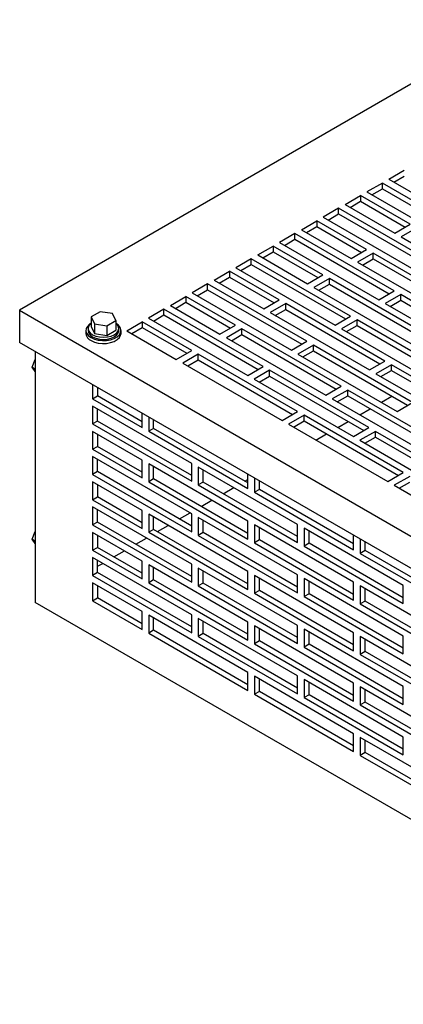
# Model space of a CAD drawing. Header units: inches. Extents: x 0 to 55, y 0 to 42.5.
# Tile 3 of 8: x 32 to 37.5, y 7.1 to 21.1. Entities that reach past the tile are written whole.
import ezdxf

# ---------------------------------------------------------------- set-up
doc = ezdxf.new("R2010")
doc.units = ezdxf.units.IN
doc.header["$LTSCALE"] = 5
doc.header["$MEASUREMENT"] = 0

msp = doc.modelspace()

# ---------------------------------------------------------------- linework, layer by layer
for p, q in [((39.185, 21.118), (32.025, 16.985)), ((37.284, 18.847), (37.505, 18.975)), ((37.192, 18.794), (36.971, 18.667)), ((38.606, 17.978), (37.192, 18.794)), ((37.192, 18.713), (37.192, 18.794)), ((37.284, 18.847), (37.991, 18.439)), ((37.354, 18.806), (37.505, 18.893)), ((36.971, 18.667), (38.385, 17.85)), ((37.041, 18.626), (37.192, 18.713)), ((37.192, 18.713), (38.535, 17.937)), ((36.661, 18.488), (36.882, 18.616)), ((36.732, 18.447), (36.882, 18.534)), ((37.589, 18.207), (36.882, 18.616)), ((36.882, 18.616), (36.882, 18.534)), ((36.882, 18.534), (37.519, 18.167)), ((36.569, 18.435), (36.348, 18.307)), ((37.984, 17.619), (36.569, 18.435)), ((36.569, 18.353), (36.569, 18.435)), ((36.661, 18.488), (37.368, 18.08)), ((36.039, 18.129), (36.26, 18.256)), ((36.967, 17.848), (36.26, 18.256)), ((36.26, 18.256), (36.26, 18.175)), ((36.348, 18.307), (37.763, 17.491)), ((36.419, 18.267), (36.569, 18.353)), ((36.569, 18.353), (37.913, 17.578)), ((36.039, 18.129), (36.746, 17.721)), ((36.11, 18.088), (36.26, 18.175)), ((36.26, 18.175), (36.896, 17.807)), ((37.368, 18.08), (37.589, 18.207)), ((37.681, 18.154), (37.46, 18.027)), ((35.947, 18.076), (35.726, 17.948)), ((35.726, 17.948), (37.14, 17.132)), ((35.797, 17.907), (35.947, 17.994)), ((37.361, 17.259), (35.947, 18.076)), ((35.947, 17.994), (35.947, 18.076)), ((35.947, 17.994), (37.291, 17.219)), ((37.46, 18.027), (38.875, 17.21)), ((35.417, 17.77), (35.638, 17.897)), ((35.488, 17.729), (35.638, 17.816)), ((36.345, 17.489), (35.638, 17.897)), ((35.638, 17.897), (35.638, 17.816)), ((35.638, 17.816), (36.274, 17.448)), ((36.746, 17.721), (36.967, 17.848)), ((35.325, 17.717), (35.104, 17.589)), ((36.739, 16.9), (35.325, 17.717)), ((35.325, 17.635), (35.325, 17.717)), ((35.417, 17.77), (36.124, 17.361)), ((37.059, 17.795), (36.838, 17.668)), ((36.838, 17.668), (38.252, 16.851)), ((36.909, 17.627), (37.059, 17.714)), ((38.473, 16.979), (37.059, 17.795)), ((37.059, 17.714), (37.059, 17.795)), ((37.059, 17.714), (38.403, 16.938)), ((34.795, 17.41), (35.016, 17.538)), ((35.723, 17.13), (35.016, 17.538)), ((35.016, 17.538), (35.016, 17.456)), ((35.104, 17.589), (36.518, 16.773)), ((35.175, 17.548), (35.325, 17.635)), ((35.325, 17.635), (36.668, 16.859)), ((34.795, 17.41), (35.502, 17.002)), ((34.865, 17.37), (35.016, 17.456)), ((35.016, 17.456), (35.652, 17.089)), ((36.124, 17.361), (36.345, 17.489)), ((36.437, 17.436), (36.216, 17.308)), ((37.851, 16.62), (36.437, 17.436)), ((36.437, 17.354), (36.437, 17.436)), ((34.703, 17.357), (34.482, 17.23)), ((34.552, 17.189), (34.703, 17.276)), ((36.117, 16.541), (34.703, 17.357)), ((34.703, 17.276), (34.703, 17.357)), ((34.703, 17.276), (36.046, 16.5)), ((36.216, 17.308), (37.63, 16.492)), ((36.287, 17.268), (36.437, 17.354)), ((36.437, 17.354), (37.78, 16.579)), ((37.14, 17.132), (37.361, 17.259)), ((34.172, 17.051), (34.393, 17.179)), ((34.243, 17.01), (34.393, 17.097)), ((35.1, 16.771), (34.393, 17.179)), ((34.393, 17.179), (34.393, 17.097)), ((34.393, 17.097), (35.03, 16.73)), ((34.482, 17.23), (35.896, 16.413)), ((35.502, 17.002), (35.723, 17.13)), ((37.453, 17.206), (37.232, 17.079)), ((37.303, 17.038), (37.453, 17.125)), ((38.867, 16.39), (37.453, 17.206)), ((37.453, 17.125), (37.453, 17.206)), ((37.453, 17.125), (38.797, 16.349)), ((32.025, 16.985), (45.814, 9.025)), ((32.025, 16.985), (32.025, 16.526)), ((33.172, 16.962), (33.044, 16.889)), ((33.346, 16.935), (33.172, 16.962)), ((34.08, 16.998), (33.859, 16.871)), ((35.495, 16.182), (34.08, 16.998)), ((34.08, 16.917), (34.08, 16.998)), ((34.172, 17.051), (34.879, 16.643)), ((35.815, 17.077), (35.594, 16.949)), ((35.664, 16.908), (35.815, 16.995)), ((37.229, 16.26), (35.815, 17.077)), ((35.815, 16.995), (35.815, 17.077)), ((35.815, 16.995), (37.158, 16.22)), ((37.232, 17.079), (38.646, 16.262)), ((33.044, 16.889), (33.091, 16.788)), ((33.044, 16.889), (33.044, 16.752)), ((33.265, 16.761), (33.393, 16.835)), ((33.393, 16.835), (33.346, 16.935)), ((33.393, 16.835), (33.393, 16.698)), ((33.55, 16.692), (33.771, 16.82)), ((34.478, 16.411), (33.771, 16.82)), ((33.771, 16.82), (33.771, 16.738)), ((33.859, 16.871), (35.274, 16.054)), ((33.93, 16.83), (34.08, 16.917)), ((34.08, 16.917), (35.424, 16.141)), ((35.594, 16.949), (37.008, 16.133)), ((36.518, 16.773), (36.739, 16.9)), ((36.831, 16.847), (36.61, 16.72)), ((38.245, 16.031), (36.831, 16.847)), ((36.831, 16.765), (36.831, 16.847)), ((32.969, 16.695), (32.969, 16.654)), ((33, 16.725), (33, 16.695)), ((33.044, 16.752), (33.091, 16.651)), ((33.091, 16.788), (33.091, 16.651)), ((33.091, 16.788), (33.265, 16.761)), ((33.265, 16.761), (33.265, 16.624)), ((33.265, 16.624), (33.393, 16.698)), ((33.437, 16.695), (33.437, 16.725)), ((33.469, 16.654), (33.469, 16.695)), ((33.55, 16.692), (34.257, 16.284)), ((33.621, 16.651), (33.771, 16.738)), ((33.771, 16.738), (34.407, 16.371)), ((34.879, 16.643), (35.1, 16.771)), ((35.192, 16.718), (34.971, 16.59)), ((36.606, 15.901), (35.192, 16.718)), ((35.192, 16.636), (35.192, 16.718)), ((36.61, 16.72), (38.024, 15.903)), ((36.681, 16.679), (36.831, 16.765)), ((36.831, 16.765), (38.174, 15.99)), ((33.091, 16.651), (33.265, 16.624)), ((34.971, 16.59), (36.386, 15.774)), ((35.042, 16.549), (35.192, 16.636)), ((35.192, 16.636), (36.536, 15.86)), ((35.896, 16.413), (36.117, 16.541)), ((45.814, 8.566), (32.025, 16.526)), ((32.246, 16.399), (32.246, 12.826)), ((34.257, 16.284), (34.478, 16.411)), ((36.209, 16.488), (35.988, 16.36)), ((36.059, 16.32), (36.209, 16.406)), ((37.623, 15.671), (36.209, 16.488)), ((36.209, 16.406), (36.209, 16.488)), ((36.209, 16.406), (37.552, 15.631)), ((32.204, 16.174), (32.246, 16.283)), ((34.57, 16.358), (34.349, 16.231)), ((34.42, 16.19), (34.57, 16.277)), ((35.984, 15.542), (34.57, 16.358)), ((34.57, 16.277), (34.57, 16.358)), ((34.57, 16.277), (35.914, 15.501)), ((35.988, 16.36), (37.402, 15.544)), ((37.008, 16.133), (37.229, 16.26)), ((32.204, 16.174), (32.246, 16.149)), ((32.246, 16.113), (32.204, 16.174)), ((34.349, 16.231), (35.763, 15.414)), ((35.274, 16.054), (35.495, 16.182)), ((35.586, 16.129), (35.366, 16.001)), ((37.001, 15.312), (35.586, 16.129)), ((35.586, 16.047), (35.586, 16.129)), ((37.321, 16.207), (37.1, 16.08)), ((37.17, 16.039), (37.321, 16.126)), ((38.735, 15.391), (37.321, 16.207)), ((37.321, 16.126), (37.321, 16.207)), ((37.321, 16.126), (38.664, 15.35)), ((35.366, 16.001), (36.78, 15.185)), ((35.436, 15.96), (35.586, 16.047)), ((35.586, 16.047), (36.93, 15.271)), ((37.1, 16.08), (38.514, 15.263)), ((33.064, 15.927), (33.064, 15.722)), ((33.135, 15.886), (33.135, 15.763)), ((36.386, 15.774), (36.606, 15.901)), ((36.698, 15.848), (36.477, 15.72)), ((38.113, 15.032), (36.698, 15.848)), ((36.698, 15.766), (36.698, 15.848)), ((33.064, 15.722), (33.135, 15.763)), ((33.064, 15.722), (33.771, 15.314)), ((33.771, 15.396), (33.135, 15.763)), ((36.477, 15.72), (37.892, 14.904)), ((36.548, 15.68), (36.698, 15.766)), ((36.698, 15.766), (38.042, 14.991)), ((37.178, 15.673), (37.328, 15.76)), ((34.478, 14.804), (33.064, 15.62)), ((33.064, 15.62), (33.064, 15.365)), ((33.135, 15.406), (33.135, 15.58)), ((36.869, 15.495), (37.019, 15.581)), ((37.402, 15.544), (37.623, 15.671)), ((33.771, 15.314), (33.771, 15.518)), ((33.863, 15.465), (33.863, 15.261)), ((33.934, 15.302), (33.934, 15.424)), ((35.763, 15.414), (35.984, 15.542)), ((36.076, 15.489), (35.855, 15.361)), ((37.49, 14.672), (36.076, 15.489)), ((36.076, 15.407), (36.076, 15.489)), ((33.135, 15.406), (33.064, 15.365)), ((33.064, 15.365), (34.478, 14.549)), ((34.478, 14.63), (33.135, 15.406)), ((33.934, 15.302), (33.863, 15.261)), ((35.277, 14.526), (33.934, 15.302)), ((35.855, 15.361), (37.269, 14.545)), ((35.926, 15.32), (36.076, 15.407)), ((36.076, 15.407), (37.42, 14.632)), ((36.556, 15.314), (36.706, 15.401)), ((36.78, 15.185), (37.001, 15.312)), ((33.771, 14.851), (33.064, 15.259)), ((33.064, 15.259), (33.064, 15.004)), ((33.135, 15.218), (33.135, 15.045)), ((33.863, 15.261), (35.277, 14.445)), ((36.246, 15.135), (36.397, 15.222)), ((37.093, 15.259), (36.872, 15.132)), ((36.942, 15.091), (37.093, 15.178)), ((38.507, 14.443), (37.093, 15.259)), ((37.093, 15.178), (37.093, 15.259)), ((37.093, 15.178), (38.436, 14.402)), ((33.064, 15.004), (33.135, 15.045)), ((33.064, 15.004), (33.771, 14.596)), ((33.771, 14.677), (33.135, 15.045)), ((36.872, 15.132), (38.286, 14.315)), ((34.478, 14.085), (33.064, 14.902)), ((33.064, 14.902), (33.064, 14.647)), ((33.135, 14.687), (33.135, 14.861)), ((33.771, 14.596), (33.771, 14.851)), ((33.863, 14.798), (33.863, 14.543)), ((35.277, 13.981), (33.863, 14.798)), ((33.934, 14.583), (33.934, 14.757)), ((34.478, 14.549), (34.478, 14.804)), ((34.57, 14.751), (34.57, 14.496)), ((35.984, 13.934), (34.57, 14.751)), ((33.135, 14.687), (33.064, 14.647)), ((33.064, 14.647), (34.478, 13.83)), ((34.478, 13.912), (33.135, 14.687)), ((33.934, 14.583), (33.863, 14.543)), ((35.277, 13.808), (33.934, 14.583)), ((34.641, 14.537), (34.641, 14.71)), ((35.234, 14.551), (35.277, 14.576)), ((35.277, 14.445), (35.277, 14.649)), ((35.369, 14.596), (35.369, 14.392)), ((37.269, 14.545), (37.49, 14.672)), ((37.582, 14.619), (37.361, 14.492)), ((33.771, 14.132), (33.064, 14.54)), ((33.064, 14.54), (33.064, 14.285)), ((33.135, 14.5), (33.135, 14.326)), ((33.863, 14.543), (35.277, 13.726)), ((34.641, 14.537), (34.57, 14.496)), ((34.57, 14.496), (35.984, 13.679)), ((35.984, 13.761), (34.641, 14.537)), ((34.925, 14.372), (35.075, 14.459)), ((35.44, 14.432), (35.44, 14.555)), ((37.361, 14.492), (38.776, 13.675)), ((37.432, 14.451), (37.582, 14.538)), ((33.064, 14.285), (33.135, 14.326)), ((33.771, 13.959), (33.135, 14.326)), ((35.44, 14.432), (35.369, 14.392)), ((35.369, 14.392), (36.783, 13.575)), ((36.783, 13.657), (35.44, 14.432)), ((33.064, 14.285), (33.771, 13.877)), ((34.478, 13.367), (33.064, 14.183)), ((33.064, 14.183), (33.064, 13.928)), ((34.612, 14.192), (34.762, 14.279)), ((33.135, 13.969), (33.135, 14.142)), ((33.771, 13.877), (33.771, 14.132)), ((33.863, 14.079), (33.863, 13.824)), ((35.277, 13.263), (33.863, 14.079)), ((33.934, 13.865), (33.934, 14.038)), ((34.303, 14.013), (34.453, 14.1)), ((34.478, 13.83), (34.478, 14.085)), ((34.57, 14.032), (34.57, 13.777)), ((35.984, 13.216), (34.57, 14.032)), ((33.135, 13.969), (33.064, 13.928)), ((33.064, 13.928), (34.478, 13.112)), ((34.478, 13.193), (33.135, 13.969)), ((33.99, 13.833), (34.14, 13.919)), ((34.641, 13.818), (34.641, 13.991)), ((35.277, 13.726), (35.277, 13.981)), ((35.369, 13.928), (35.369, 13.673)), ((36.783, 13.112), (35.369, 13.928)), ((35.44, 13.714), (35.44, 13.887)), ((35.984, 13.679), (35.984, 13.934)), ((36.076, 13.881), (36.076, 13.626)), ((37.49, 13.065), (36.076, 13.881)), ((32.204, 13.724), (32.246, 13.833)), ((33.771, 13.414), (33.064, 13.822)), ((33.064, 13.822), (33.064, 13.567)), ((33.135, 13.781), (33.135, 13.608)), ((33.68, 13.654), (33.83, 13.741)), ((33.934, 13.865), (33.863, 13.824)), ((33.863, 13.824), (35.277, 13.008)), ((35.277, 13.089), (33.934, 13.865)), ((34.641, 13.818), (34.57, 13.777)), ((34.57, 13.777), (35.984, 12.961)), ((35.984, 13.042), (34.641, 13.818)), ((36.147, 13.667), (36.147, 13.841)), ((36.783, 13.575), (36.783, 13.779)), ((32.204, 13.724), (32.246, 13.699)), ((32.246, 13.664), (32.204, 13.724)), ((33.064, 13.567), (33.135, 13.608)), ((33.771, 13.24), (33.135, 13.608)), ((35.44, 13.714), (35.369, 13.673)), ((35.369, 13.673), (36.783, 12.857)), ((36.783, 12.938), (35.44, 13.714)), ((36.147, 13.667), (36.076, 13.626)), ((36.076, 13.626), (37.49, 12.81)), ((37.49, 12.891), (36.147, 13.667)), ((36.875, 13.726), (36.875, 13.522)), ((36.946, 13.563), (36.946, 13.686)), ((33.064, 13.567), (33.771, 13.159)), ((34.478, 12.648), (33.064, 13.465)), ((33.064, 13.465), (33.064, 13.209)), ((33.367, 13.473), (33.518, 13.56)), ((36.946, 13.563), (36.875, 13.522)), ((36.875, 13.522), (38.289, 12.706)), ((38.289, 12.787), (36.946, 13.563)), ((33.135, 13.25), (33.135, 13.424)), ((33.135, 13.339), (33.208, 13.381)), ((33.771, 13.159), (33.771, 13.414)), ((33.863, 13.361), (33.863, 13.105)), ((35.277, 12.544), (33.863, 13.361)), ((33.934, 13.146), (33.934, 13.32)), ((34.478, 13.112), (34.478, 13.367)), ((34.57, 13.314), (34.57, 13.059)), ((35.984, 12.497), (34.57, 13.314)), ((33.135, 13.25), (33.064, 13.209)), ((33.064, 13.209), (34.478, 12.393)), ((34.478, 12.475), (33.135, 13.25)), ((34.641, 13.099), (34.641, 13.273)), ((35.277, 13.008), (35.277, 13.263)), ((35.369, 13.21), (35.369, 12.955)), ((36.783, 12.393), (35.369, 13.21)), ((35.984, 12.961), (35.984, 13.216)), ((33.771, 12.695), (33.064, 13.103)), ((33.064, 13.103), (33.064, 12.848)), ((33.135, 13.063), (33.135, 12.889)), ((33.934, 13.146), (33.863, 13.105)), ((33.863, 13.105), (35.277, 12.289)), ((35.277, 12.371), (33.934, 13.146)), ((34.641, 13.099), (34.57, 13.059)), ((34.57, 13.059), (35.984, 12.242)), ((35.984, 12.324), (34.641, 13.099)), ((35.44, 12.995), (35.44, 13.169)), ((36.076, 13.163), (36.076, 12.908)), ((37.49, 12.346), (36.076, 13.163)), ((36.147, 12.948), (36.147, 13.122)), ((36.783, 12.857), (36.783, 13.112)), ((36.875, 13.059), (36.875, 12.804)), ((38.289, 12.242), (36.875, 13.059)), ((37.49, 12.81), (37.49, 13.065)), ((35.44, 12.995), (35.369, 12.955)), ((35.369, 12.955), (36.783, 12.138)), ((36.783, 12.22), (35.44, 12.995)), ((36.147, 12.948), (36.076, 12.908)), ((36.076, 12.908), (37.49, 12.091)), ((37.49, 12.173), (36.147, 12.948)), ((36.946, 12.844), (36.946, 13.018)), ((45.681, 5.07), (32.246, 12.826)), ((33.064, 12.848), (33.135, 12.889)), ((33.064, 12.848), (33.771, 12.44)), ((33.771, 12.522), (33.135, 12.889)), ((36.946, 12.844), (36.875, 12.804)), ((36.875, 12.804), (38.289, 11.987)), ((38.289, 12.069), (36.946, 12.844)), ((33.771, 12.44), (33.771, 12.695)), ((33.863, 12.642), (33.863, 12.387)), ((35.277, 11.826), (33.863, 12.642)), ((34.478, 12.393), (34.478, 12.648)), ((33.934, 12.428), (33.934, 12.601)), ((34.57, 12.595), (34.57, 12.34)), ((35.984, 11.779), (34.57, 12.595)), ((34.641, 12.381), (34.641, 12.554)), ((35.277, 12.289), (35.277, 12.544)), ((35.369, 12.491), (35.369, 12.236)), ((36.783, 11.675), (35.369, 12.491)), ((35.984, 12.242), (35.984, 12.497)), ((33.934, 12.428), (33.863, 12.387)), ((33.863, 12.387), (35.277, 11.571)), ((35.277, 11.652), (33.934, 12.428)), ((34.641, 12.381), (34.57, 12.34)), ((34.57, 12.34), (35.984, 11.524)), ((35.984, 11.605), (34.641, 12.381)), ((35.44, 12.277), (35.44, 12.45)), ((36.076, 12.444), (36.076, 12.189)), ((37.49, 11.628), (36.076, 12.444)), ((36.147, 12.23), (36.147, 12.403)), ((36.783, 12.138), (36.783, 12.393)), ((36.875, 12.34), (36.875, 12.085)), ((38.289, 11.524), (36.875, 12.34)), ((37.49, 12.091), (37.49, 12.346)), ((35.44, 12.277), (35.369, 12.236)), ((35.369, 12.236), (36.783, 11.42)), ((36.783, 11.501), (35.44, 12.277)), ((36.147, 12.23), (36.076, 12.189)), ((37.49, 11.454), (36.147, 12.23)), ((36.946, 12.126), (36.946, 12.299)), ((36.076, 12.189), (37.49, 11.373)), ((36.946, 12.126), (36.875, 12.085)), ((36.875, 12.085), (38.289, 11.269)), ((38.289, 11.35), (36.946, 12.126)), ((35.277, 11.571), (35.277, 11.826)), ((35.369, 11.773), (35.369, 11.517)), ((36.783, 10.956), (35.369, 11.773)), ((35.984, 11.524), (35.984, 11.779)), ((35.44, 11.558), (35.44, 11.732)), ((36.076, 11.726), (36.076, 11.471)), ((37.49, 10.909), (36.076, 11.726)), ((36.147, 11.511), (36.147, 11.685)), ((36.783, 11.42), (36.783, 11.675)), ((35.44, 11.558), (35.369, 11.517)), ((35.369, 11.517), (36.783, 10.701)), ((36.783, 10.783), (35.44, 11.558)), ((36.147, 11.511), (36.076, 11.471)), ((37.49, 10.736), (36.147, 11.511)), ((36.875, 11.622), (36.875, 11.367)), ((38.289, 10.805), (36.875, 11.622)), ((36.946, 11.407), (36.946, 11.581)), ((37.49, 11.373), (37.49, 11.628)), ((36.076, 11.471), (37.49, 10.654)), ((36.946, 11.407), (36.875, 11.367)), ((36.875, 11.367), (38.289, 10.55)), ((38.289, 10.632), (36.946, 11.407)), ((36.783, 10.701), (36.783, 10.956)), ((36.875, 10.903), (36.875, 10.648)), ((38.289, 10.087), (36.875, 10.903)), ((36.946, 10.689), (36.946, 10.862)), ((37.49, 10.654), (37.49, 10.909)), ((36.946, 10.689), (36.875, 10.648)), ((38.289, 9.913), (36.946, 10.689)), ((36.875, 10.648), (38.289, 9.832))]:
    msp.add_line(p, q)
at = {"flags": 128}
for points in [[(33.032, 16.79), (33.022, 16.784), (32.991, 16.754), (32.973, 16.721), (32.969, 16.686), (32.98, 16.652), (33.005, 16.62), (33.042, 16.593)], [(33.044, 16.801), (33.029, 16.788), (33.007, 16.757), (33, 16.725), (33.007, 16.692), (33.029, 16.662), (33.064, 16.635)], [(33.042, 16.593), (33.089, 16.571), (33.144, 16.557), (33.203, 16.551), (33.264, 16.553), (33.321, 16.563), (33.373, 16.581), (33.415, 16.606), (33.447, 16.635), (33.464, 16.669), (33.468, 16.703), (33.457, 16.737), (33.433, 16.769), (33.405, 16.79)], [(33.064, 16.635), (33.109, 16.615), (33.162, 16.603), (33.219, 16.598), (33.275, 16.603), (33.328, 16.615), (33.373, 16.635), (33.408, 16.662), (33.43, 16.692), (33.437, 16.725), (33.43, 16.757), (33.408, 16.788), (33.393, 16.801)], [(33.064, 16.605), (33.109, 16.585), (33.162, 16.573), (33.219, 16.568), (33.275, 16.573), (33.328, 16.585), (33.373, 16.605), (33.408, 16.631), (33.43, 16.662), (33.437, 16.695)], [(33.042, 16.552), (33.089, 16.53), (33.144, 16.516), (33.203, 16.51), (33.264, 16.512), (33.321, 16.522), (33.373, 16.54), (33.415, 16.565), (33.447, 16.595), (33.464, 16.628), (33.469, 16.654)]]:
    msp.add_lwpolyline(points, dxfattribs=at)
for centre, radius, start, end in [((33.109, 16.705), 0.11, 185.6298, 245.6904), ((33.089, 16.663), 0.121, 184.4583, 246.8619)]:
    msp.add_arc(centre, radius, start, end)

doc.saveas('drawing.dxf')
